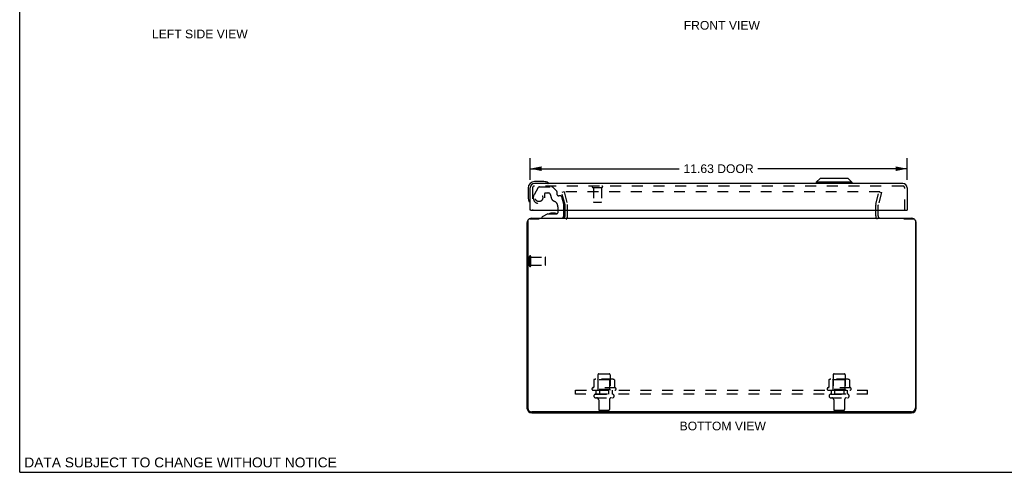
# Model space of a CAD drawing. Header units: inches. Extents: x 0 to 60.7, y 0 to 39.3.
# Tile 1 of 3: x 0 to 30.4, y 0 to 14. Entities that reach past the tile are written whole.
import ezdxf

# ---------------------------------------------------------------- set-up
doc = ezdxf.new("R2010")
doc.units = ezdxf.units.IN
doc.header["$LTSCALE"] = 3.339286
doc.header["$MEASUREMENT"] = 0
doc.linetypes.add('HIDDEN', pattern=[0.2, 0.1, -0.1])
doc.layers.get('0').update_dxf_attribs({"linetype": 'CONTINUOUS'})
for name, color, linetype in [('DEFAULT_2', 8, 'HIDDEN'), ('DIMENSIONS', 7, 'CONTINUOUS'), ('DOOR_ASSEMBLY', 7, 'CONTINUOUS'), ('SUBPANEL', 7, 'CONTINUOUS')]:
    doc.layers.add(name, color=color, linetype=linetype)
doc.styles.get("Standard").update_dxf_attribs({"font": 'arial.ttf'})
doc.dimstyles.new('DIMSTYLE_1', dxfattribs={"dimtxt": 0.267857, "dimasz": 0.357143, "dimexe": 0.09, "dimexo": 0.07, "dimgap": 0.0375, "dimtad": 0, "dimtih": 1, "dimtoh": 1, "dimzin": 4, "dimdsep": 46, "dimtxsty": 'Standard', "dimblk": '_FILLED', "dimblk1": '_FILLED', "dimblk2": '_FILLED', "dimcen": 0.09, "dimadec": 3, "dimazin": 1, "dimtfac": 1, "dimtdec": 3, "dimtofl": 0, "dimtmove": 0, "dimatfit": 3, "dimldrblk": '_FILLED', "dimfxl": 0, "dimtolj": 1, "dimtzin": 4, "dimarcsym": 0})

# ---------------------------------------------------------------- blocks, each defined once
blk = doc.blocks.new('_FILLED')
at = {"color": 0, "linetype": 'ByBlock'}
blk.add_solid([(0, 0), (-1, 0.2), (-1, -0.2)], dxfattribs=at)
blk = doc.blocks.new('*D5')
at = {"layer": 'DIMENSIONS', "color": 2, "linetype": 'Continuous'}
for p, q in [((15.736, 9.015), (15.736, 9.68)), ((27.361, 9.015), (27.361, 9.68)), ((15.736, 9.358), (20.334, 9.358)), ((27.361, 9.358), (22.762, 9.358))]:
    blk.add_line(p, q, dxfattribs=at)
at = {"layer": 'DIMENSIONS', "color": 2, "linetype": 'Continuous', "xscale": 0.3571428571, "yscale": 0.3571428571, "zscale": 0.3571428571, "rotation": 180}
blk.add_blockref('_FILLED', (15.736, 9.358), dxfattribs=at)
at = {"layer": 'DIMENSIONS', "color": 2, "linetype": 'Continuous', "xscale": 0.3571428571, "yscale": 0.3571428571, "zscale": 0.3571428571}
blk.add_blockref('_FILLED', (27.361, 9.358), dxfattribs=at)
at = {"layer": 'DIMENSIONS', "color": 2, "linetype": 'Continuous', "insert": (21.548, 9.492), "char_height": 0.2679, "width": 2.16078, "attachment_point": 2, "line_spacing_factor": 0.9}
blk.add_mtext('11.63 DOOR', dxfattribs=at)

msp = doc.modelspace()

# ---------------------------------------------------------------- linework, layer by layer
at = {"color": 7, "linetype": 'Continuous'}
for p, q in [((0, 0), (0, 39.286)), ((27.269, 7.812), (27.269, 7.832)), ((0, 0), (60.714, 0))]:
    msp.add_line(p, q, dxfattribs=at)
at = {"color": 3, "linetype": 'Continuous'}
for p, q in [((16.816, 7.902), (16.816, 8.075)), ((26.466, 7.902), (26.466, 8.075)), ((15.641, 7.687), (15.641, 1.977)), ((15.666, 7.752), (15.666, 1.987)), ((15.726, 7.812), (16.019, 7.812)), ((15.786, 7.832), (27.496, 7.832)), ((27.262, 7.812), (27.556, 7.812)), ((27.616, 7.752), (27.616, 1.987)), ((27.641, 1.977), (27.641, 7.687)), ((15.786, 1.832), (27.496, 1.832)), ((27.491, 1.862), (15.791, 1.862))]:
    msp.add_line(p, q, dxfattribs=at)
for centre, radius, start, end in [((16.746, 7.902), 0.07, 270, 360), ((26.536, 7.902), 0.07, 180, 270), ((15.786, 7.687), 0.145, 142.9396, 180), ((15.726, 7.752), 0.06, 90, 180), ((15.786, 7.687), 0.145, 90, 122.5375), ((27.496, 7.687), 0.145, 57.4625, 90), ((27.556, 7.752), 0.06, 0, 90), ((27.496, 7.687), 0.145, 0, 37.0604), ((15.786, 1.977), 0.145, 180, 270), ((15.791, 1.987), 0.125, 180, 270), ((27.491, 1.987), 0.125, 270, 360), ((27.496, 1.977), 0.145, 270, 360)]:
    msp.add_arc(centre, radius, start, end, dxfattribs=at)
at = {"layer": 'DEFAULT_2', "color": 8, "linetype": 'HIDDEN'}
for p, q in [((16.784, 8.644), (16.711, 8.625)), ((16.814, 8.241), (16.711, 8.625)), ((26.523, 8.644), (16.758, 8.644)), ((16.784, 8.644), (16.887, 8.26)), ((26.394, 8.26), (26.497, 8.644)), ((26.57, 8.625), (26.467, 8.241)), ((26.497, 8.644), (26.57, 8.625)), ((16.816, 8.075), (16.816, 8.23)), ((16.891, 7.902), (16.891, 8.23)), ((26.391, 7.902), (26.391, 8.23)), ((26.466, 8.075), (26.466, 8.23)), ((15.716, 6.365), (15.716, 6.649)), ((15.759, 6.365), (15.759, 6.649)), ((15.759, 6.631), (16.206, 6.631)), ((15.759, 6.383), (16.206, 6.383)), ((16.216, 6.393), (16.216, 6.621)), ((17.697, 2.847), (17.697, 2.628)), ((18.271, 2.868), (17.76, 2.868)), ((17.832, 2.848), (17.812, 2.868)), ((17.828, 3.002), (17.828, 2.407)), ((17.832, 2.552), (17.832, 2.848)), ((18.199, 2.848), (17.832, 2.848)), ((17.858, 3.032), (18.173, 3.032)), ((18.199, 2.848), (18.219, 2.868)), ((18.199, 2.552), (18.199, 2.848)), ((18.203, 3.002), (18.203, 2.407)), ((18.334, 2.847), (18.334, 2.628)), ((24.947, 2.847), (24.947, 2.628)), ((25.521, 2.868), (25.01, 2.868)), ((25.082, 2.848), (25.062, 2.868)), ((25.078, 3.002), (25.078, 2.407)), ((25.449, 2.848), (25.082, 2.848)), ((25.082, 2.552), (25.082, 2.848)), ((25.108, 3.032), (25.423, 3.032)), ((25.449, 2.848), (25.469, 2.868)), ((25.449, 2.552), (25.449, 2.848)), ((25.453, 3.002), (25.453, 2.407)), ((25.584, 2.847), (25.584, 2.628)), ((18.371, 2.602), (17.66, 2.602)), ((17.681, 2.532), (18.35, 2.532)), ((17.832, 2.552), (17.812, 2.532)), ((18.199, 2.552), (17.832, 2.552)), ((18.199, 2.552), (18.219, 2.532)), ((25.621, 2.602), (24.91, 2.602)), ((24.931, 2.532), (25.6, 2.532)), ((25.082, 2.552), (25.062, 2.532)), ((25.449, 2.552), (25.082, 2.552)), ((25.449, 2.552), (25.469, 2.532)), ((17.758, 2.407), (18.273, 2.407)), ((17.758, 2.297), (18.273, 2.297)), ((17.851, 2.234), (17.851, 1.937)), ((18.181, 2.234), (18.181, 1.937)), ((25.008, 2.407), (25.523, 2.407)), ((25.008, 2.297), (25.523, 2.297)), ((25.101, 2.234), (25.101, 1.937)), ((25.431, 2.234), (25.431, 1.937)), ((18.151, 1.907), (17.881, 1.907)), ((25.401, 1.907), (25.131, 1.907))]:
    msp.add_line(p, q, dxfattribs=at)
for points in [[(17.703, 2.856), (17.701, 2.855), (17.7, 2.854), (17.699, 2.853), (17.698, 2.851), (17.697, 2.85), (17.697, 2.848), (17.697, 2.847)], [(18.329, 2.856), (18.33, 2.855), (18.331, 2.854), (18.332, 2.853), (18.333, 2.851), (18.334, 2.85), (18.334, 2.848), (18.334, 2.847)], [(24.953, 2.856), (24.951, 2.855), (24.95, 2.854), (24.949, 2.853), (24.948, 2.851), (24.947, 2.85), (24.947, 2.848), (24.947, 2.847)], [(25.579, 2.856), (25.58, 2.855), (25.581, 2.854), (25.582, 2.853), (25.583, 2.851), (25.584, 2.85), (25.584, 2.848), (25.584, 2.847)], [(17.697, 2.628), (17.697, 2.627), (17.696, 2.626), (17.696, 2.625), (17.696, 2.624), (17.695, 2.623), (17.695, 2.623), (17.695, 2.622), (17.694, 2.622), (17.694, 2.622), (17.694, 2.621), (17.693, 2.621), (17.693, 2.621), (17.693, 2.62), (17.692, 2.62), (17.692, 2.62), (17.692, 2.62), (17.692, 2.62), (17.691, 2.62)], [(18.34, 2.62), (18.34, 2.62), (18.339, 2.62), (18.339, 2.62), (18.339, 2.62), (18.338, 2.62), (18.338, 2.621), (18.338, 2.621), (18.337, 2.621), (18.337, 2.622), (18.337, 2.622), (18.336, 2.622), (18.336, 2.623), (18.336, 2.623), (18.335, 2.624), (18.335, 2.625), (18.335, 2.626), (18.335, 2.627), (18.334, 2.628)], [(24.947, 2.628), (24.947, 2.627), (24.946, 2.626), (24.946, 2.625), (24.946, 2.624), (24.945, 2.623), (24.945, 2.623), (24.945, 2.622), (24.944, 2.622), (24.944, 2.622), (24.944, 2.621), (24.943, 2.621), (24.943, 2.621), (24.943, 2.62), (24.942, 2.62), (24.942, 2.62), (24.942, 2.62), (24.942, 2.62), (24.941, 2.62)], [(25.59, 2.62), (25.59, 2.62), (25.589, 2.62), (25.589, 2.62), (25.589, 2.62), (25.588, 2.62), (25.588, 2.621), (25.588, 2.621), (25.587, 2.621), (25.587, 2.622), (25.587, 2.622), (25.586, 2.622), (25.586, 2.623), (25.586, 2.623), (25.585, 2.624), (25.585, 2.625), (25.585, 2.626), (25.585, 2.627), (25.584, 2.628)]]:
    msp.add_lwpolyline(points, dxfattribs=at)
for centre, radius, start, end in [((16.776, 8.23), 0.04, 0, 15), ((16.776, 8.23), 0.115, 0, 15), ((26.506, 8.23), 0.115, 165, 180), ((26.506, 8.23), 0.04, 165, 180), ((16.746, 7.902), 0.145, 316.4739, 360), ((26.536, 7.902), 0.145, 180, 223.5261), ((15.737, 6.649), 0.0215, 360, 180), ((16.206, 6.621), 0.01, 360, 90), ((16.206, 6.393), 0.01, 270, 0), ((15.737, 6.365), 0.0215, 180, 0), ((17.76, 2.727), 0.141, 90, 113.95), ((17.858, 3.002), 0.03, 90, 180), ((18.173, 3.002), 0.03, 0, 90), ((18.271, 2.727), 0.141, 66.05, 90), ((25.01, 2.727), 0.141, 90, 113.95), ((25.108, 3.002), 0.03, 90, 180), ((25.423, 3.002), 0.03, 0, 90), ((25.521, 2.727), 0.141, 66.05, 90), ((17.681, 2.57), 0.0384, 124.4497, 270), ((18.016, 2.002), 0.698, 117.6814, 120.6631), ((18.016, 2.002), 0.698, 59.3369, 62.3186), ((18.35, 2.57), 0.0384, 270, 55.5503), ((24.931, 2.57), 0.0384, 124.4497, 270), ((25.266, 2.002), 0.698, 117.6814, 120.6631), ((25.266, 2.002), 0.698, 59.3369, 62.3186), ((25.6, 2.57), 0.0384, 270, 55.5503), ((17.758, 2.352), 0.055, 90, 270), ((17.788, 2.234), 0.0625, 0, 90), ((18.243, 2.234), 0.0625, 90, 180), ((18.273, 2.352), 0.055, 270, 90), ((25.008, 2.352), 0.055, 90, 270), ((25.038, 2.234), 0.0625, 0, 90), ((25.493, 2.234), 0.0625, 90, 180), ((25.523, 2.352), 0.055, 270, 90), ((17.881, 1.937), 0.03, 180, 270), ((18.151, 1.937), 0.03, 270, 360), ((25.131, 1.937), 0.03, 180, 270), ((25.401, 1.937), 0.03, 270, 360)]:
    msp.add_arc(centre, radius, start, end, dxfattribs=at)
at = {"layer": 'DOOR_ASSEMBLY', "color": 3, "linetype": 'Continuous'}
for p, q in [((27.226, 8.9), (15.871, 8.9)), ((15.736, 8.075), (15.736, 8.765)), ((27.361, 8.765), (27.361, 8.075)), ((15.764, 8.075), (27.333, 8.075))]:
    msp.add_line(p, q, dxfattribs=at)
at = {"layer": 'DOOR_ASSEMBLY', "color": 8, "linetype": 'HIDDEN'}
for p, q in [((27.226, 8.825), (15.871, 8.825)), ((15.811, 8.765), (15.811, 8.075)), ((15.987, 8.776), (15.857, 8.55)), ((16.022, 8.796), (16.408, 8.796)), ((16.188, 8.462), (16.188, 8.595)), ((16.203, 8.611), (16.287, 8.611)), ((16.557, 8.663), (16.436, 8.784)), ((16.562, 8.652), (16.562, 8.58)), ((16.674, 8.521), (16.621, 8.521)), ((17.669, 8.782), (17.953, 8.782)), ((17.687, 8.782), (17.687, 8.335)), ((17.935, 8.782), (17.935, 8.335)), ((27.286, 8.075), (27.286, 8.765)), ((16.704, 8.498), (16.774, 8.238)), ((16.778, 8.075), (16.778, 8.205)), ((17.697, 8.325), (17.925, 8.325)), ((16.594, 8.183), (16.594, 8.075)), ((16.109, 7.832), (16.7, 7.832))]:
    msp.add_line(p, q, dxfattribs=at)
at = {"layer": 'DOOR_ASSEMBLY', "color": 7, "linetype": 'Continuous'}
for p, q in [((16.165, 8.96), (15.876, 8.96)), ((16.203, 8.957), (16.165, 8.96)), ((24.677, 9.057), (24.559, 8.939)), ((24.559, 8.939), (24.559, 8.9)), ((25.661, 8.939), (24.559, 8.939)), ((25.543, 9.057), (24.677, 9.057)), ((25.543, 9.057), (25.661, 8.939)), ((25.661, 8.939), (25.661, 8.9)), ((15.676, 8.76), (15.676, 8.47)), ((15.676, 8.47), (15.678, 8.433)), ((15.764, 8.075), (15.736, 8.075)), ((16.279, 7.97), (16.109, 7.871)), ((16.279, 7.97), (16.562, 7.97)), ((16.442, 7.986), (16.374, 7.986)), ((16.444, 7.986), (16.442, 7.986)), ((16.445, 7.986), (16.444, 7.986)), ((16.514, 7.986), (16.445, 7.986)), ((16.594, 8.075), (16.594, 8.001)), ((16.778, 7.911), (16.778, 8.075)), ((27.333, 8.075), (27.361, 8.075)), ((16.109, 7.832), (16.109, 7.871))]:
    msp.add_line(p, q, dxfattribs=at)
at = {"layer": 'DOOR_ASSEMBLY', "color": 8, "linetype": 'HIDDEN'}
msp.add_circle((16.011, 8.462), 0.117, dxfattribs=at)
at = {"layer": 'DOOR_ASSEMBLY', "color": 7, "linetype": 'Continuous'}
for centre, radius, start, end in [((15.876, 8.76), 0.2, 90, 180), ((16.165, 8.71), 0.25, 59.1101, 90), ((16.286, 8.915), 0.015, 270, 353.6204), ((16.286, 8.911), 0.015, 6.3796, 59.1101), ((15.926, 8.47), 0.25, 180, 210.8899), ((15.724, 8.35), 0.015, 210.8899, 263.6204), ((15.721, 8.35), 0.015, 276.3796, 360), ((16.374, 7.896), 0.09, 90, 125.4682), ((16.514, 7.896), 0.09, 54.7746, 90), ((16.562, 8.001), 0.0317, 270, 360), ((16.7, 7.911), 0.0787, 270, 360)]:
    msp.add_arc(centre, radius, start, end, dxfattribs=at)
at = {"layer": 'DOOR_ASSEMBLY', "color": 3, "linetype": 'Continuous'}
for centre, start, end in [((15.871, 8.765), 90, 180), ((27.226, 8.765), 0, 90)]:
    msp.add_arc(centre, 0.135, start, end, dxfattribs=at)
at = {"layer": 'DOOR_ASSEMBLY', "color": 8, "linetype": 'HIDDEN'}
for centre, radius, start, end in [((15.871, 8.765), 0.06, 90, 180), ((17.669, 8.803), 0.0215, 90, 270), ((17.953, 8.803), 0.0215, 270, 90), ((27.226, 8.765), 0.06, 0, 90), ((16.011, 8.462), 0.177, 150, 360), ((16.022, 8.756), 0.04, 90, 150), ((16.203, 8.595), 0.0156, 90, 180), ((16.287, 8.521), 0.09, 0, 90), ((16.562, 8.521), 0.185, 180, 245.2678), ((16.408, 8.756), 0.04, 45, 90), ((16.546, 8.652), 0.0156, 0, 45), ((16.621, 8.58), 0.0591, 180, 270), ((16.674, 8.49), 0.0312, 15, 90), ((16.406, 8.183), 0.188, 0, 65.2678), ((16.653, 8.205), 0.125, 0, 15), ((17.697, 8.335), 0.01, 180, 270), ((17.925, 8.335), 0.01, 270, 360)]:
    msp.add_arc(centre, radius, start, end, dxfattribs=at)
at = {"layer": 'SUBPANEL', "color": 8, "linetype": 'HIDDEN'}
for p, q in [((17.141, 2.407), (17.141, 2.532)), ((17.141, 2.532), (26.141, 2.532)), ((17.766, 2.532), (17.766, 2.407)), ((17.875, 2.532), (17.875, 2.407)), ((18.156, 2.532), (18.156, 2.407)), ((18.266, 2.532), (18.266, 2.407)), ((25.016, 2.532), (25.016, 2.407)), ((25.125, 2.532), (25.125, 2.407)), ((25.406, 2.532), (25.406, 2.407)), ((25.516, 2.532), (25.516, 2.407)), ((26.141, 2.407), (26.141, 2.532)), ((26.141, 2.407), (17.141, 2.407))]:
    msp.add_line(p, q, dxfattribs=at)

# ---------------------------------------------------------------- texts
at = {"layer": 'DIMENSIONS', "color": 2, "linetype": 'Continuous', "attachment_point": 2, "line_spacing_factor": 0.9}
for s, insert, char_height, width in [('FRONT VIEW', (21.648, 13.912), 0.2679, 2.344), ('LEFT SIDE VIEW', (5.555, 13.646), 0.26786, 2.94543), ('BOTTOM VIEW', (21.676, 1.562), 0.26786, 2.65467), ('DATA SUBJECT TO CHANGE WITHOUT NOTICE', (4.959, 0.456), 0.30357, 9.61723)]:
    msp.add_mtext(s, dxfattribs=dict(at, insert=insert, char_height=char_height, width=width))

# ---------------------------------------------------------------- dimensions: what is measured, and where the dimension line sits
at = {"layer": 'DIMENSIONS', "color": 2, "linetype": 'Continuous'}
dim = msp.add_linear_dim(base=(27.360581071, 9.358295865), p1=(15.735581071, 8.944829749), p2=(27.360581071, 8.944829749), text='<> DOOR', dimstyle='DIMSTYLE_1', dxfattribs=at)
dim.commit()
dim.dimension.update_dxf_attribs({"geometry": '*D5', "text_midpoint": (21.548081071, 9.358295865), "dimtype": 160})

doc.saveas('drawing.dxf')
